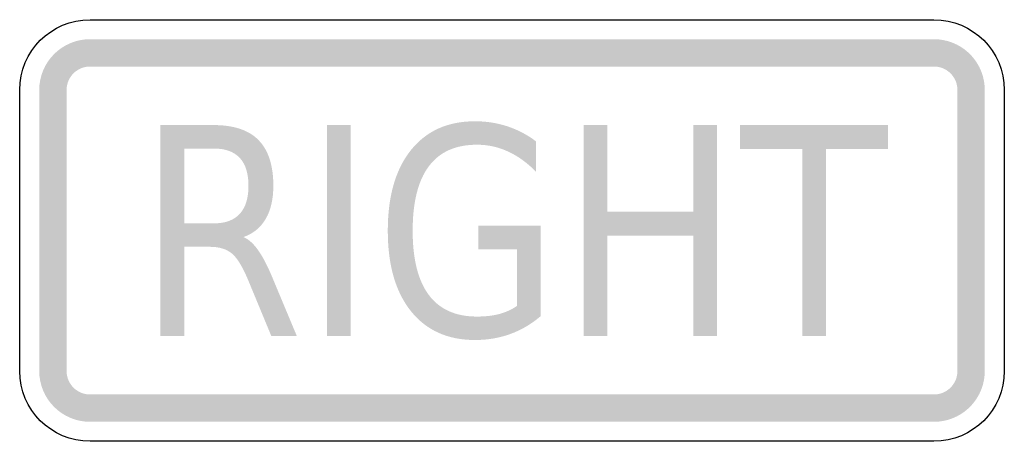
# Model space of a CAD drawing. Header units: inches. Extents: x -0.5 to 0.5, y -0.214 to 0.214.
import ezdxf

# ---------------------------------------------------------------- set-up
doc = ezdxf.new("R2010")
doc.units = ezdxf.units.IN
doc.header["$MEASUREMENT"] = 0

msp = doc.modelspace()

# ---------------------------------------------------------------- hatches: boundary and pattern name
for points in [[(-0.42857, 0.19444), (-0.43363, 0.19419), (-0.43863, 0.19345), (-0.44355, 0.19222), (-0.44831, 0.19052), (-0.45289, 0.18835), (-0.45723, 0.18575), (-0.4613, 0.18273), (-0.46505, 0.17933), (-0.46845, 0.17558), (-0.47146, 0.17152), (-0.47407, 0.16717), (-0.47623, 0.1626), (-0.47794, 0.15783), (-0.47917, 0.15292), (-0.47991, 0.14791), (-0.48016, 0.14286), (-0.45238, 0.14286), (-0.45227, 0.14519), (-0.45192, 0.1475), (-0.45135, 0.14977), (-0.45057, 0.15197), (-0.44957, 0.15408), (-0.44837, 0.15608), (-0.44698, 0.15796), (-0.44541, 0.15969), (-0.44368, 0.16126), (-0.4418, 0.16265), (-0.43979, 0.16385), (-0.43768, 0.16485), (-0.43548, 0.16564), (-0.43322, 0.16621), (-0.4309, 0.16655), (-0.42857, 0.16667), (-0.42857, 0.19444)], [(-0.42857, 0.16667), (0.42857, 0.16667), (0.42857, 0.19444), (-0.42857, 0.19444), (-0.42857, 0.16667)], [(0.48016, 0.14286), (0.47994, 0.14762), (0.47928, 0.15234), (0.47819, 0.15697), (0.47668, 0.16149), (0.47475, 0.16585), (0.47243, 0.17001), (0.46974, 0.17394), (0.4667, 0.17761), (0.46333, 0.18098), (0.45966, 0.18402), (0.45573, 0.18672), (0.45157, 0.18903), (0.44721, 0.19096), (0.44269, 0.19247), (0.43805, 0.19356), (0.43333, 0.19422), (0.42857, 0.19444), (0.42857, 0.16667), (0.43077, 0.16656), (0.43295, 0.16626), (0.43509, 0.16576), (0.43717, 0.16506), (0.43918, 0.16417), (0.44111, 0.1631), (0.44292, 0.16186), (0.44461, 0.16045), (0.44617, 0.1589), (0.44757, 0.1572), (0.44882, 0.15539), (0.44989, 0.15347), (0.45077, 0.15146), (0.45147, 0.14937), (0.45198, 0.14723), (0.45228, 0.14505), (0.45238, 0.14286), (0.48016, 0.14286)], [(-0.45238, -0.14286), (-0.45238, 0.14286), (-0.48016, 0.14286), (-0.48016, -0.14286), (-0.45238, -0.14286)], [(0.45238, 0.14286), (0.45238, -0.14286), (0.48016, -0.14286), (0.48016, 0.14286), (0.45238, 0.14286)], [(-0.18777, 0.10714), (-0.1637, 0.10714), (-0.1637, -0.10714), (-0.18777, -0.10714), (-0.18777, 0.10714)], [(0.07286, 0.10714), (0.09692, 0.10714), (0.09692, 0.0193), (0.1842, 0.0193), (0.1842, 0.10714), (0.20826, 0.10714), (0.20826, -0.10714), (0.1842, -0.10714), (0.1842, -0.0051), (0.09692, -0.0051), (0.09692, -0.10714), (0.07286, -0.10714), (0.07286, 0.10714)], [(0.23167, 0.10714), (0.38188, 0.10714), (0.38188, 0.08274), (0.31881, 0.08274), (0.31881, -0.10714), (0.29474, -0.10714), (0.29474, 0.08274), (0.23167, 0.08274), (0.23167, 0.10714)], [(-0.48016, -0.14286), (-0.47991, -0.14791), (-0.47917, -0.15292), (-0.47794, -0.15783), (-0.47623, -0.1626), (-0.47407, -0.16717), (-0.47146, -0.17152), (-0.46845, -0.17558), (-0.46505, -0.17933), (-0.4613, -0.18273), (-0.45723, -0.18575), (-0.45289, -0.18835), (-0.44831, -0.19052), (-0.44355, -0.19222), (-0.43863, -0.19345), (-0.43363, -0.1942), (-0.42857, -0.19444), (-0.42857, -0.16667), (-0.4309, -0.16655), (-0.43322, -0.16621), (-0.43548, -0.16564), (-0.43768, -0.16485), (-0.43979, -0.16385), (-0.4418, -0.16265), (-0.44368, -0.16126), (-0.44541, -0.15969), (-0.44698, -0.15796), (-0.44837, -0.15608), (-0.44957, -0.15408), (-0.45057, -0.15197), (-0.45135, -0.14977), (-0.45192, -0.1475), (-0.45227, -0.14519), (-0.45238, -0.14286), (-0.48016, -0.14286)], [(0.42857, -0.19444), (0.43333, -0.19422), (0.43805, -0.19357), (0.44269, -0.19247), (0.44721, -0.19096), (0.45157, -0.18904), (0.45573, -0.18672), (0.45966, -0.18402), (0.46333, -0.18098), (0.4667, -0.17761), (0.46974, -0.17394), (0.47243, -0.17001), (0.47475, -0.16585), (0.47668, -0.16149), (0.47819, -0.15697), (0.47928, -0.15234), (0.47994, -0.14762), (0.48016, -0.14286), (0.45238, -0.14286), (0.45228, -0.14505), (0.45198, -0.14723), (0.45147, -0.14937), (0.45077, -0.15146), (0.44989, -0.15347), (0.44882, -0.15539), (0.44757, -0.15721), (0.44617, -0.1589), (0.44461, -0.16045), (0.44292, -0.16186), (0.44111, -0.1631), (0.43918, -0.16417), (0.43717, -0.16506), (0.43509, -0.16576), (0.43295, -0.16626), (0.43077, -0.16656), (0.42857, -0.16667), (0.42857, -0.19444)], [(0.42857, -0.16667), (-0.42857, -0.16667), (-0.42857, -0.19444), (0.42857, -0.19444), (0.42857, -0.16667)]]:
    msp.add_hatch(color=7).paths.add_polyline_path(points)
h = msp.add_hatch(color=7)
edge = h.paths.add_edge_path()
edge.add_line((0.00516, -0.07657), (0.00516, -0.01902))
edge.add_line((0.00516, -0.01902), (-0.03411, -0.01902))
edge.add_line((-0.03411, -0.01902), (-0.03411, 0.00481))
edge.add_line((-0.03411, 0.00481), (0.02896, 0.00481))
edge.add_line((0.02896, 0.00481), (0.02896, -0.08719))
edge.add_spline(control_points=[(0.02896, -0.08719), (0.0197, -0.09513), (0.00948, -0.10114), (-0.00172, -0.10521), (-0.01291, -0.10927), (-0.02486, -0.11131), (-0.03755, -0.11131), (-0.06532, -0.11131), (-0.08703, -0.10152), (-0.10268, -0.08195), (-0.11832, -0.06239), (-0.12615, -0.03514), (-0.12615, -0.00022), (-0.12615, 0.03481), (-0.11832, 0.0621), (-0.10268, 0.08167), (-0.08703, 0.10123), (-0.06532, 0.11102), (-0.03755, 0.11102), (-0.026, 0.11102), (-0.01501, 0.1093), (-0.00456, 0.10585), (0.00588, 0.10241), (0.01552, 0.09734), (0.02433, 0.09064)], knot_values=[0, 0, 0, 0, 1, 1, 1, 2, 2, 2, 3, 3, 3, 4, 4, 4, 5, 5, 5, 6, 6, 6, 7, 7, 7, 8, 8, 8, 8], degree=3, periodic=0)
edge.add_line((0.02433, 0.09064), (0.02433, 0.05978))
edge.add_spline(control_points=[(0.02433, 0.05978), (0.01543, 0.06887), (0.00597, 0.07571), (-0.00403, 0.0803), (-0.01404, 0.0849), (-0.02455, 0.08719), (-0.03557, 0.08719), (-0.05725, 0.08719), (-0.07356, 0.07987), (-0.08449, 0.06523), (-0.09542, 0.05059), (-0.10089, 0.02878), (-0.10089, -0.00022), (-0.10089, -0.02911), (-0.09542, -0.05088), (-0.08449, -0.06552), (-0.07356, -0.08016), (-0.05725, -0.08748), (-0.03557, -0.08748), (-0.02702, -0.08748), (-0.01942, -0.0866), (-0.01276, -0.08482), (-0.0061, -0.08305), (-0.00013, -0.0803), (0.00516, -0.07657)], knot_values=[0, 0, 0, 0, 1, 1, 1, 2, 2, 2, 3, 3, 3, 4, 4, 4, 5, 5, 5, 6, 6, 6, 7, 7, 7, 8, 8, 8, 8], degree=3, periodic=0)
h = msp.add_hatch(color=7)
edge = h.paths.add_edge_path()
edge.add_spline(control_points=[(-0.27279, -0.00667), (-0.26759, -0.00878), (-0.26256, -0.01328), (-0.25771, -0.02017), (-0.25287, -0.02706), (-0.24797, -0.03653), (-0.24304, -0.04858)], knot_values=[0, 0, 0, 0, 1, 1, 1, 2, 2, 2, 2], degree=3, periodic=0)
edge.add_line((-0.24304, -0.04858), (-0.21857, -0.10714))
edge.add_line((-0.21857, -0.10714), (-0.24449, -0.10714))
edge.add_line((-0.24449, -0.10714), (-0.26724, -0.05217))
edge.add_spline(control_points=[(-0.26724, -0.05217), (-0.27305, -0.03782), (-0.27872, -0.0283), (-0.28423, -0.02361), (-0.28974, -0.01892), (-0.29725, -0.01658), (-0.30677, -0.01658)], knot_values=[0, 0, 0, 0, 1, 1, 1, 2, 2, 2, 2], degree=3, periodic=0)
edge.add_line((-0.30677, -0.01658), (-0.33295, -0.01658))
edge.add_line((-0.33295, -0.01658), (-0.33295, -0.10714))
edge.add_line((-0.33295, -0.10714), (-0.35702, -0.10714))
edge.add_line((-0.35702, -0.10714), (-0.35702, 0.10714))
edge.add_line((-0.35702, 0.10714), (-0.3028, 0.10714))
edge.add_spline(control_points=[(-0.3028, 0.10714), (-0.28244, 0.10714), (-0.26728, 0.10202), (-0.25732, 0.09179), (-0.24736, 0.08155), (-0.24238, 0.06609), (-0.24238, 0.04543), (-0.24238, 0.03193), (-0.24495, 0.02074), (-0.25011, 0.01184), (-0.25527, 0.00294), (-0.26283, -0.00323), (-0.27279, -0.00667)], knot_values=[0, 0, 0, 0, 1, 1, 1, 2, 2, 2, 3, 3, 3, 4, 4, 4, 4], degree=3, periodic=0)
edge = h.paths.add_edge_path(flags=0)
edge.add_line((-0.33295, 0.08332), (-0.33295, 0.00725))
edge.add_line((-0.33295, 0.00725), (-0.3028, 0.00725))
edge.add_spline(control_points=[(-0.3028, 0.00725), (-0.29117, 0.00725), (-0.2824, 0.01048), (-0.27649, 0.01694), (-0.27059, 0.02339), (-0.26763, 0.03289), (-0.26763, 0.04543), (-0.26763, 0.05796), (-0.27059, 0.06741), (-0.27649, 0.07377), (-0.2824, 0.08014), (-0.29117, 0.08332), (-0.3028, 0.08332)], knot_values=[0, 0, 0, 0, 1, 1, 1, 2, 2, 2, 3, 3, 3, 4, 4, 4, 4], degree=3, periodic=0)
edge.add_line((-0.3028, 0.08332), (-0.33295, 0.08332))

# ---------------------------------------------------------------- linework, layer by layer
at = {"color": 7}
for points in [[(-0.42857, 0.21428), (0.42857, 0.21428)], [(-0.5, -0.14286), (-0.5, 0.14286)], [(0.5, 0.14286), (0.5, -0.14286)], [(0.42857, -0.21429), (-0.42857, -0.21429)]]:
    msp.add_lwpolyline(points, dxfattribs=at)
for points in [[(-0.5, 0.14286), (-0.5, 0.1823), (-0.46802, 0.21428), (-0.42857, 0.21428)], [(0.42857, 0.21428), (0.46802, 0.21428), (0.5, 0.1823), (0.5, 0.14286)], [(-0.42857, -0.21429), (-0.46802, -0.21429), (-0.5, -0.18231), (-0.5, -0.14286)], [(0.5, -0.14286), (0.5, -0.18231), (0.46802, -0.21429), (0.42857, -0.21429)]]:
    msp.add_open_spline(points, degree=3, dxfattribs=at)

doc.saveas('drawing.dxf')
